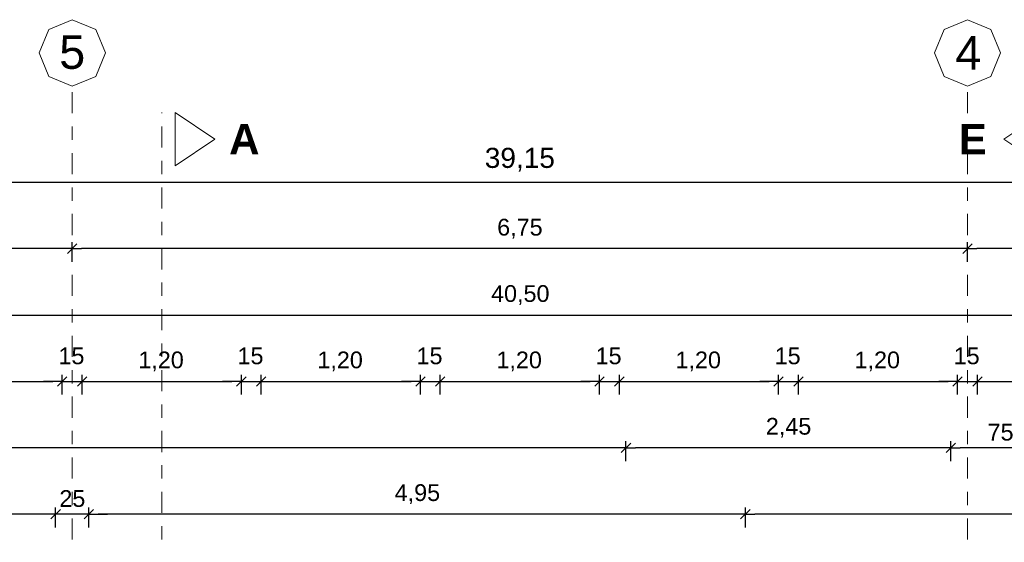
# Model space of a CAD drawing. Header units: metres. Extents: x -45.2 to 14.3, y -31.8 to 10.2.
# Tile 81 of 152: x -23.3 to -15.9, y 1.5 to 5.4. Entities that reach past the tile are written whole.
import ezdxf

# ---------------------------------------------------------------- set-up
doc = ezdxf.new("R2010")
doc.units = ezdxf.units.M
doc.header["$LTSCALE"] = 0.05
doc.linetypes.add('Achsen 01', pattern=[5.291531, 3.175, -1.058062, 0.352704, -0.705764])
doc.layers.get('0').update_dxf_attribs({"lineweight": 25})
doc.layers.add('AV1-Achsen', color=1, linetype='Achsen 01', lineweight=18, true_color=0xff0000)
doc.layers.add('AV1-Schnitt Achsen', color=7, linetype='Achsen 01', lineweight=18)
doc.layers.add('Bemaßung-Bemaßung', color=7, linetype='Continuous', lineweight=9)
doc.styles.add('Arial', font='arial.ttf')
doc.styles.add('Arial (bold)', font='arialbd.ttf')

msp = doc.modelspace()

# ---------------------------------------------------------------- linework, layer by layer
at = {"color": 0, "linetype": 'ByBlock', "lineweight": -2}
for p, q in [((-22.95, 3.675), (-23.0207, 3.675)), ((-22.95, 3.675), (-22.8793, 3.675)), ((-16.2, 3.675), (-16.2707, 3.675)), ((-16.2, 3.675), (-16.1293, 3.675)), ((-23.025, 2.675), (-23.0957, 2.675)), ((-23.025, 2.675), (-23.0957, 2.675)), ((-22.875, 2.675), (-22.8043, 2.675)), ((-22.875, 2.675), (-22.8043, 2.675)), ((-21.675, 2.675), (-21.7457, 2.675)), ((-21.675, 2.675), (-21.7457, 2.675)), ((-21.525, 2.675), (-21.4543, 2.675)), ((-21.525, 2.675), (-21.4543, 2.675)), ((-20.325, 2.675), (-20.3957, 2.675)), ((-20.325, 2.675), (-20.3957, 2.675)), ((-20.175, 2.675), (-20.1043, 2.675)), ((-20.175, 2.675), (-20.1043, 2.675)), ((-18.975, 2.675), (-19.0457, 2.675)), ((-18.975, 2.675), (-19.0457, 2.675)), ((-18.825, 2.675), (-18.7543, 2.675)), ((-18.825, 2.675), (-18.7543, 2.675)), ((-17.625, 2.675), (-17.6957, 2.675)), ((-17.625, 2.675), (-17.6957, 2.675)), ((-17.475, 2.675), (-17.4043, 2.675)), ((-17.475, 2.675), (-17.4043, 2.675)), ((-16.275, 2.675), (-16.3457, 2.675)), ((-16.275, 2.675), (-16.3457, 2.675)), ((-16.125, 2.675), (-16.0543, 2.675)), ((-16.125, 2.675), (-16.0543, 2.675)), ((-18.775, 2.175), (-18.8457, 2.175)), ((-18.775, 2.175), (-18.7043, 2.175)), ((-16.325, 2.175), (-16.3957, 2.175)), ((-16.325, 2.175), (-16.2543, 2.175)), ((-23.075, 1.675), (-23.1457, 1.675)), ((-23.075, 1.675), (-23.1457, 1.675)), ((-22.825, 1.675), (-22.7543, 1.675)), ((-22.825, 1.675), (-22.7543, 1.675)), ((-17.875, 1.675), (-17.9457, 1.675)), ((-17.875, 1.675), (-17.8043, 1.675))]:
    msp.add_line(p, q, dxfattribs=at)
at = {"color": 0, "linetype": 'Continuous', "lineweight": 15}
for p, q in [((-22.9146, 3.7104), (-22.9854, 3.6396)), ((-22.9854, 3.6396), (-22.9146, 3.7104)), ((-16.1646, 3.7104), (-16.2354, 3.6396)), ((-16.2354, 3.6396), (-16.1646, 3.7104)), ((-22.9896, 2.7104), (-23.0604, 2.6396)), ((-22.9896, 2.7104), (-23.0604, 2.6396)), ((-22.9104, 2.6396), (-22.8396, 2.7104)), ((-22.9104, 2.6396), (-22.8396, 2.7104)), ((-21.6396, 2.7104), (-21.7104, 2.6396)), ((-21.6396, 2.7104), (-21.7104, 2.6396)), ((-21.5604, 2.6396), (-21.4896, 2.7104)), ((-21.5604, 2.6396), (-21.4896, 2.7104)), ((-20.2896, 2.7104), (-20.3604, 2.6396)), ((-20.2896, 2.7104), (-20.3604, 2.6396)), ((-20.2104, 2.6396), (-20.1396, 2.7104)), ((-20.2104, 2.6396), (-20.1396, 2.7104)), ((-18.9396, 2.7104), (-19.0104, 2.6396)), ((-18.9396, 2.7104), (-19.0104, 2.6396)), ((-18.8604, 2.6396), (-18.7896, 2.7104)), ((-18.8604, 2.6396), (-18.7896, 2.7104)), ((-17.5896, 2.7104), (-17.6604, 2.6396)), ((-17.5896, 2.7104), (-17.6604, 2.6396)), ((-17.5104, 2.6396), (-17.4396, 2.7104)), ((-17.5104, 2.6396), (-17.4396, 2.7104)), ((-16.2396, 2.7104), (-16.3104, 2.6396)), ((-16.2396, 2.7104), (-16.3104, 2.6396)), ((-16.1604, 2.6396), (-16.0896, 2.7104)), ((-16.1604, 2.6396), (-16.0896, 2.7104)), ((-18.7396, 2.2104), (-18.8104, 2.1396)), ((-18.8104, 2.1396), (-18.7396, 2.2104)), ((-16.2896, 2.2104), (-16.3604, 2.1396)), ((-16.3604, 2.1396), (-16.2896, 2.2104)), ((-23.0396, 1.7104), (-23.1104, 1.6396)), ((-23.0396, 1.7104), (-23.1104, 1.6396)), ((-22.8604, 1.6396), (-22.7896, 1.7104)), ((-22.8604, 1.6396), (-22.7896, 1.7104)), ((-17.8396, 1.7104), (-17.9104, 1.6396)), ((-17.9104, 1.6396), (-17.8396, 1.7104))]:
    msp.add_line(p, q, dxfattribs=at)
at = {"layer": 'AV1-Achsen'}
for p, q in [((-22.95, -26.5), (-22.95, 4.9)), ((-16.2, -26.5), (-16.2, 4.9))]:
    msp.add_line(p, q, dxfattribs=at)
at = {"layer": 'AV1-Achsen', "linetype": 'Continuous'}
for points in [[(-22.95, 5.4), (-22.7732, 5.3268), (-22.7, 5.15), (-22.7732, 4.9732), (-22.95, 4.9), (-23.1268, 4.9732), (-23.2, 5.15), (-23.1268, 5.3268)], [(-16.2, 5.4), (-16.0232, 5.3268), (-15.95, 5.15), (-16.0232, 4.9732), (-16.2, 4.9), (-16.3768, 4.9732), (-16.45, 5.15), (-16.3768, 5.3268)]]:
    msp.add_lwpolyline(points, close=True, dxfattribs=at)
at = {"layer": 'AV1-Schnitt Achsen'}
msp.add_line((-22.275, -26.3), (-22.275, 4.7), dxfattribs=at)
at = {"layer": 'AV1-Schnitt Achsen', "linetype": 'Continuous'}
for points in [[(-22.175, 4.3), (-22.175, 4.7), (-21.875, 4.5)], [(-15.625, 4.3), (-15.625, 4.7), (-15.925, 4.5)]]:
    msp.add_lwpolyline(points, close=True, dxfattribs=at)
at = {"layer": 'Bemaßung-Bemaßung', "color": 0, "lineweight": -2}
for p, q in [((-39.0793, 4.175), (-0.0707, 4.175)), ((-22.95, 3.575), (-22.95, 3.725)), ((-22.95, 3.575), (-22.95, 3.725)), ((-16.2, 3.575), (-16.2, 3.725)), ((-16.2, 3.575), (-16.2, 3.725)), ((-23.0207, 3.675), (-28.2793, 3.675)), ((-16.2707, 3.675), (-22.8793, 3.675)), ((-10.8707, 3.675), (-16.1293, 3.675)), ((-39.7543, 3.175), (0.6043, 3.175)), ((-18.8457, 2.175), (-39.2043, 2.175)), ((-18.775, 2.075), (-18.775, 2.225)), ((-18.775, 2.075), (-18.775, 2.225)), ((-16.3957, 2.175), (-18.7043, 2.175)), ((-16.325, 2.075), (-16.325, 2.225)), ((-16.325, 2.075), (-16.325, 2.225)), ((-15.6457, 2.175), (-16.2543, 2.175))]:
    msp.add_line(p, q, dxfattribs=at)
at = {"layer": 'Bemaßung-Bemaßung', "color": 0, "linetype": 'Continuous', "lineweight": -2}
for p, q in [((-24.1543, 2.675), (-23.0957, 2.675)), ((-23.0957, 2.675), (-23.1664, 2.675)), ((-23.025, 2.575), (-23.025, 2.725)), ((-23.025, 2.575), (-23.025, 2.725)), ((-23.025, 2.675), (-22.875, 2.675)), ((-22.875, 2.575), (-22.875, 2.725)), ((-22.875, 2.575), (-22.875, 2.725)), ((-22.8043, 2.675), (-21.7457, 2.675)), ((-22.8043, 2.675), (-22.7336, 2.675)), ((-21.7457, 2.675), (-21.8164, 2.675)), ((-21.675, 2.575), (-21.675, 2.725)), ((-21.675, 2.575), (-21.675, 2.725)), ((-21.675, 2.675), (-21.525, 2.675)), ((-21.525, 2.575), (-21.525, 2.725)), ((-21.525, 2.575), (-21.525, 2.725)), ((-21.4543, 2.675), (-20.3957, 2.675)), ((-21.4543, 2.675), (-21.3836, 2.675)), ((-20.3957, 2.675), (-20.4664, 2.675)), ((-20.325, 2.575), (-20.325, 2.725)), ((-20.325, 2.575), (-20.325, 2.725)), ((-20.325, 2.675), (-20.175, 2.675)), ((-20.175, 2.575), (-20.175, 2.725)), ((-20.175, 2.575), (-20.175, 2.725)), ((-20.1043, 2.675), (-19.0457, 2.675)), ((-20.1043, 2.675), (-20.0336, 2.675)), ((-19.0457, 2.675), (-19.1164, 2.675)), ((-18.975, 2.575), (-18.975, 2.725)), ((-18.975, 2.575), (-18.975, 2.725)), ((-18.975, 2.675), (-18.825, 2.675)), ((-18.825, 2.575), (-18.825, 2.725)), ((-18.825, 2.575), (-18.825, 2.725)), ((-18.7543, 2.675), (-17.6957, 2.675)), ((-18.7543, 2.675), (-18.6836, 2.675)), ((-17.6957, 2.675), (-17.7664, 2.675)), ((-17.625, 2.575), (-17.625, 2.725)), ((-17.625, 2.575), (-17.625, 2.725)), ((-17.625, 2.675), (-17.475, 2.675)), ((-17.475, 2.575), (-17.475, 2.725)), ((-17.475, 2.575), (-17.475, 2.725)), ((-17.4043, 2.675), (-16.3457, 2.675)), ((-17.4043, 2.675), (-17.3336, 2.675)), ((-16.3457, 2.675), (-16.4164, 2.675)), ((-16.275, 2.575), (-16.275, 2.725)), ((-16.275, 2.575), (-16.275, 2.725)), ((-16.275, 2.675), (-16.125, 2.675)), ((-16.125, 2.575), (-16.125, 2.725)), ((-16.125, 2.575), (-16.125, 2.725)), ((-16.0543, 2.675), (-13.6457, 2.675)), ((-16.0543, 2.675), (-15.9836, 2.675)), ((-23.075, 1.575), (-23.075, 1.725)), ((-23.075, 1.575), (-23.075, 1.725)), ((-22.825, 1.575), (-22.825, 1.725)), ((-22.825, 1.575), (-22.825, 1.725)), ((-17.875, 1.575), (-17.875, 1.725)), ((-17.875, 1.575), (-17.875, 1.725)), ((-23.1457, 1.675), (-24.8543, 1.675)), ((-23.1457, 1.675), (-23.2164, 1.675)), ((-22.825, 1.675), (-23.075, 1.675)), ((-22.7543, 1.675), (-22.6836, 1.675)), ((-17.9457, 1.675), (-22.7543, 1.675)), ((-13.6957, 1.675), (-17.8043, 1.675))]:
    msp.add_line(p, q, dxfattribs=at)
at = {"layer": 'Defpoints', "color": 0, "lineweight": 0}
for p, q in [((-22.95, 3.675), (-22.95, 3.675)), ((-16.2, 3.675), (-16.2, 3.675)), ((-23.025, 2.675), (-23.025, 2.675)), ((-22.875, 2.675), (-22.875, 2.675)), ((-21.675, 2.675), (-21.675, 2.675)), ((-21.525, 2.675), (-21.525, 2.675)), ((-20.325, 2.675), (-20.325, 2.675)), ((-20.175, 2.675), (-20.175, 2.675)), ((-18.975, 2.675), (-18.975, 2.675)), ((-18.825, 2.675), (-18.825, 2.675)), ((-17.625, 2.675), (-17.625, 2.675)), ((-17.475, 2.675), (-17.475, 2.675)), ((-16.275, 2.675), (-16.275, 2.675)), ((-16.125, 2.675), (-16.125, 2.675)), ((-18.775, 2.175), (-18.775, 2.175)), ((-16.325, 2.175), (-16.325, 2.175)), ((-23.075, 1.675), (-23.075, 1.675)), ((-22.825, 1.675), (-22.825, 1.675)), ((-17.875, 1.675), (-17.875, 1.675))]:
    msp.add_line(p, q, dxfattribs=at)

# ---------------------------------------------------------------- texts
at = {"layer": 'AV1-Achsen', "char_height": 0.2522, "attachment_point": 7, "style": 'Arial'}
for s, insert in [('5', (-23.0482, 5.0261)), ('4', (-16.2917, 5.0239))]:
    msp.add_mtext(s, dxfattribs=dict(at, insert=insert))
at = {"layer": 'AV1-Schnitt Achsen', "char_height": 0.227, "attachment_point": 7, "style": 'Arial (bold)'}
for s, insert in [('A', (-21.7671, 4.3865)), ('E', (-16.2662, 4.3865))]:
    msp.add_mtext(s, dxfattribs=dict(at, insert=insert))
at = {"layer": 'Bemaßung-Bemaßung', "color": 0, "attachment_point": 7, "style": 'Arial'}
for s, insert, char_height in [('39,15', (-19.8397, 4.2552), 0.15131), ('6,75', (-19.7462, 3.7502), 0.12609), ('40,50', (-19.7923, 3.2502), 0.12609), ('15', (-23.054, 2.8024), 0.12609), ('1,20', (-22.4518, 2.7502), 0.12609), ('15', (-21.704, 2.8024), 0.12609), ('1,20', (-21.1018, 2.7502), 0.12609), ('15', (-20.354, 2.8024), 0.12609), ('1,20', (-19.7518, 2.7502), 0.12609), ('15', (-19.004, 2.8024), 0.12609), ('1,20', (-18.4018, 2.7502), 0.12609), ('15', (-17.654, 2.8024), 0.12609), ('1,20', (-17.0518, 2.7502), 0.12609), ('15', (-16.304, 2.8024), 0.12609), ('2,45', (-17.7205, 2.2502), 0.12609), ('75', (-16.0486, 2.2272), 0.12609), ('25', (-23.047, 1.7274), 0.12609), ('4,95', (-20.519, 1.7502), 0.12609)]:
    msp.add_mtext(s, dxfattribs=dict(at, insert=insert, char_height=char_height))

doc.saveas('drawing.dxf')
